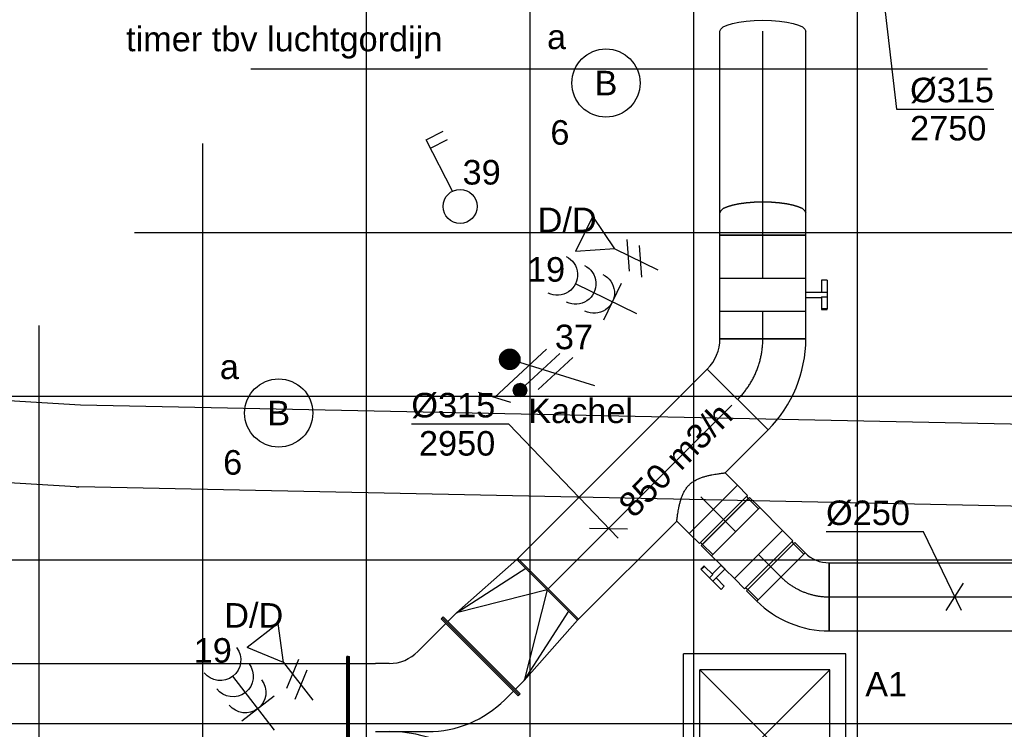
# Model space of a CAD drawing. Extents: x -132501 to 411300, y -42818 to 427495.
# Tile 84 of 256: x 21136 to 24745, y 17692 to 20294. Entities that reach past the tile are written whole.
import ezdxf
from ezdxf.enums import TextEntityAlignment as Align

# ---------------------------------------------------------------- set-up
doc = ezdxf.new("R2010")
doc.units = 0
doc.header["$LTSCALE"] = 50
doc.linetypes.add('CENTER2', pattern=[28.575000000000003, 19.05, -3.175, 3.175, -3.175])
doc.linetypes.add('STREEPJES', pattern=[0.1, 0.05, -0.05])
doc.layers.get('0').update_dxf_attribs({"linetype": 'CONTINUOUS'})
for name, color, linetype in [('45 Plafond 2D arcering', 7, 'CONTINUOUS'), ('EL6131--', 2, 'CONTINUOUS'), ('EL6222--', 3, 'CONTINUOUS'), ('EL6311--', 3, 'CONTINUOUS'), ('EL6441--', 3, 'CONTINUOUS'), ('EM6131--', 1, 'CONTINUOUS'), ('WL524---', 90, 'CONTINUOUS'), ('WL570---_RETOUR', 112, 'CONTINUOUS'), ('WL570---_RETOUR_HL', 8, 'CONTINUOUS'), ('WL570---_TOEVOER_RST', 2, 'CONTINUOUS'), ('WL570---_TOEVOER_RST_HL', 1, 'CONTINUOUS'), ('WM570---_RETOUR', 1, 'CONTINUOUS'), ('WM570---_RETOUR_PR', 1, 'CONTINUOUS'), ('WM570---_TOEVOER', 1, 'CONTINUOUS'), ('WM570---_TOEVOER_RST_PR', 1, 'CONTINUOUS')]:
    doc.layers.add(name, color=color, linetype=linetype)
doc.styles.add('BURO-018', font='ARIAL.TTF', dxfattribs={"height": 63})

# ---------------------------------------------------------------- blocks, each defined once
blk = doc.blocks.new('1115B3A')
at = {"color": 0, "linetype": 'Continuous'}
blk.add_circle((0, 0), 2.5, dxfattribs=at)
at = {"color": 0, "linetype": 'Continuous', "style": 'BURO-018'}
for tag, p in [('E_GKAST', (0, 8)), ('E_GROEP', (0, 5)), ('E_SGROEP', (4.5, 5)), ('E_ARMCODE', (0, 0)), ('E_SLET', (4.5, -1))]:
    blk.add_attdef(tag, text='', height=1.8, dxfattribs=at).set_placement(p, align=Align.MIDDLE)
blk = doc.blocks.new('E00153')
at = {"color": 0, "linetype": 'Continuous'}
for p, q in [((-1.443375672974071, 7), (1.443375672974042, 7)), ((0, 4.5), (-1.443375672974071, 7)), ((0, 4.5), (1.443375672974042, 7)), ((0, 4.5), (0, 1)), ((-1, 4), (1, 2.845299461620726)), ((-1, 3), (1, 1.845299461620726))]:
    blk.add_line(p, q, dxfattribs=at)
at = {"color": 7, "style": 'BURO-018'}
for tag, p in [('E_COMMENT1', (-6, 12)), ('E_COMMENT2', (6, 12)), ('E_DCOM1', (-6, 9)), ('E_DCOM2', (6, 9))]:
    blk.add_attdef(tag, text='', height=1.8, dxfattribs=at).set_placement(p, align=Align.MIDDLE)
at = {"color": 0, "style": 'BURO-018'}
blk.add_attdef('E_TEXT1', text='', height=1.8, dxfattribs=at).set_placement((2.5, 6), align=Align.MIDDLE)
at = {"color": 0, "linetype": 'Continuous', "style": 'BURO-018', "flags": 1}
blk.add_attdef('E_MATCODE', text='', height=1.799999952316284, dxfattribs=at).set_placement((0, 0), align=Align.MIDDLE)
blk = doc.blocks.new('111304B')
at = {"color": 0, "linetype": 'Continuous'}
for p, q in [((0, 1), (0, 6)), ((-1.5, 3), (1.5, 3))]:
    blk.add_line(p, q, dxfattribs=at)
for centre in [(0, 7.5), (0, 6), (0, 4.5)]:
    blk.add_arc(centre, 1.5, 180, 0, dxfattribs=at)
at = {"color": 0, "linetype": 'Continuous', "style": 'BURO-018'}
for tag, p in [('E_GKAST', (0, 13)), ('E_GROEP', (0, 10)), ('E_SGROEP', (4.5, 10))]:
    blk.add_attdef(tag, text='', height=1.8, dxfattribs=at).set_placement(p, align=Align.MIDDLE)
at = {"color": 0, "linetype": 'Continuous', "style": 'BURO-018', "flags": 1}
for tag, height, p in [('E_VERMCODE', 1.8, (13, 10)), ('E_MATCODE', 1.799999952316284, (0, 0))]:
    blk.add_attdef(tag, text='', height=height, dxfattribs=at).set_placement(p, align=Align.MIDDLE)
blk = doc.blocks.new('*U281')
at = {"color": 0, "ltscale": 10}
for p, q in [((-19.09188309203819, 203.6467529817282, -2950), (203.6467529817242, -19.09188309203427, -2950)), ((-130.5, -157.5000000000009, -2950), (-130.4999999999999, 157.5000000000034, -2950))]:
    blk.add_line(p, q, dxfattribs=at)
for centre, radius, start, end in [((-130.5, 315.0548698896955, -2950), 157.5548698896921, 270, 314.9999999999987), ((-130.5000000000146, 315.0548698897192, -2950), 472.5548698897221, 270.0000000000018, 314.9999999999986)]:
    blk.add_arc(centre, radius, start, end, dxfattribs=at)
at = {"layer": 'WL570---_RETOUR_HL', "linetype": 'CENTER2'}
blk.add_arc((-130.5, 315.0548698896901, -2950), 315.0548698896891, 270, 315, dxfattribs=at)
at = {"layer": 'WM570---_RETOUR_PR', "color": 1, "style": 'BURO-018'}
blk.add_attdef('POSNR', text='', height=90, dxfattribs=at).set_placement((0, 0), align=Align.MIDDLE)
blk = doc.blocks.new('*U282')
at = {"color": 0, "ltscale": 10}
for p, q in [((3.637978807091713e-12, 157.5, -2939.266774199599), (666.2962734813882, 157.4999999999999, -2939.266774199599)), ((3.637978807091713e-12, -157.5, -2939.266774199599), (666.2962734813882, -157.5000000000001, -2939.266774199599))]:
    blk.add_line(p, q, dxfattribs=at)
blk.add_ellipse((3.637978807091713e-12, 0, -2939.266774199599), major_axis=(2.893228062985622e-14, 157.5), ratio=0.2588190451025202, start_param=3.141592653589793, end_param=6.283185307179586, dxfattribs=at)
at = {"color": 0, "ltscale": 10, "extrusion": (-1.132120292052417e-48, -6.162975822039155e-33, -1)}
blk.add_ellipse((666.2962734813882, 0, -2939.266774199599), major_axis=(2.893228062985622e-14, 157.5), ratio=0.2588190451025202, start_param=0, end_param=3.141592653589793, dxfattribs=at)
at = {"layer": 'WL570---_RETOUR_HL', "linetype": 'CENTER2'}
blk.add_line((3.637978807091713e-12, 0, -2939.266774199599), (666.2962734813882, -1.22396639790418e-13, -2939.266774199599), dxfattribs=at)
at = {"layer": 'WM570---_RETOUR_PR', "color": 1, "style": 'BURO-018'}
blk.add_attdef('POSNR', text='', height=90, dxfattribs=at).set_placement((0, 0), align=Align.MIDDLE)
blk = doc.blocks.new('*U283')
at = {"color": 0, "ltscale": 10}
for p, q in [((-41.46999999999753, 157.5, -2950.000000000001), (3.637978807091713e-12, 157.5, -2950.000000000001)), ((-41.46999999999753, -157.5, -2950.000000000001), (-41.46999999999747, 157.5, -2950.000000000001)), ((3.637978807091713e-12, 157.5, -2950.000000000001), (40.05694401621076, 157.5, -2950.000000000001)), ((-41.46999999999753, -157.5, -2950.000000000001), (3.637978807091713e-12, -157.5, -2950.000000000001)), ((3.637978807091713e-12, -157.5, -2950.000000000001), (40.05694401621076, -157.5, -2950.000000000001))]:
    blk.add_line(p, q, dxfattribs=at)
at = {"color": 0, "ltscale": 10, "extrusion": (1.07775327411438e-33, 2.465190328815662e-32, -1)}
blk.add_ellipse((40.05694401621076, 0, -2950.000000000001), major_axis=(2.893228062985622e-14, 157.5), ratio=0.258819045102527, start_param=0, end_param=3.141592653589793, dxfattribs=at)
at = {"layer": 'WL570---_RETOUR_HL', "linetype": 'CENTER2'}
blk.add_line((-41.46999999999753, 0, -2950.000000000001), (40.05694401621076, -1.497625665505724e-14, -2950.000000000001), dxfattribs=at)
at = {"layer": 'WM570---_RETOUR_PR', "color": 1, "style": 'BURO-018'}
blk.add_attdef('POSNR', text='', height=90, dxfattribs=at).set_placement((0, 0), align=Align.MIDDLE)
blk = doc.blocks.new('*U284')
at = {"color": 0, "ltscale": 10}
for p, q in [((-5, 199.9999999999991, -2950), (-6.872724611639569e-12, 199.9999999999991, -2950)), ((-5.000000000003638, -199.9999999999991, -2950), (-5.000000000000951, 199.9999999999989, -2950)), ((-7.275957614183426e-12, -199.9999999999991, -2950), (-9.740652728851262e-12, 199.999999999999, -2950)), ((45, 175.0000000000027, -2950), (-5.023537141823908e-12, 175.0000000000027, -2950)), ((340, -9.094947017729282e-13, -2950), (44.99999999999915, 175.0000000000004, -2950)), ((45, 174.9999999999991, -2950), (340.0000000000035, 111.3693180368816, -2950)), ((340, 157.5000000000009, -2950), (44.99999999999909, 175.0000000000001, -2950)), ((345, 157.5000000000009, -2950), (340.0000000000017, 157.5000000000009, -2950)), ((340, -157.5000000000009, -2950), (340.0000000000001, 157.5000000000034, -2950)), ((345, -157.5000000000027, -2950), (345.0000000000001, 157.5000000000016, -2950)), ((340, -9.094947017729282e-13, -2950), (45.00000000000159, -175.0000000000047, -2950)), ((45.00000000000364, -175.0000000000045, -2950), (339.9999999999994, -111.3693180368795, -2950)), ((44.99999999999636, -175.0000000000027, -2950), (-3.517186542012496e-12, -175.0000000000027, -2950)), ((45.00000000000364, -175.0000000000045, -2950), (339.9999999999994, -157.5000000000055, -2950)), ((345, -157.5000000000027, -2950), (340.0000000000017, -157.5000000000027, -2950)), ((-5.000000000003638, -199.9999999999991, -2950), (-5.366374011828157e-12, -199.9999999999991, -2950))]:
    blk.add_line(p, q, dxfattribs=at)
at = {"layer": 'WM570---_RETOUR_PR', "color": 1, "style": 'BURO-018'}
blk.add_attdef('POSNR', text='', height=90, dxfattribs=at).set_placement((0, 0), align=Align.MIDDLE)
blk = doc.blocks.new('*U372')
at = {"color": 0, "ltscale": 10}
for p, q in [((297.5, 297.5, -2765), (-297.5, 297.5, -2765)), ((-297.5, -297.5, -2765), (-297.5, 297.5, -2765)), ((297.5, -297.5, -2765), (297.5, 297.5, -2765)), ((238.5, 238.5, -2765), (-238.5, 238.5, -2765)), ((-238.5, -238.5, -2765), (-238.5, 238.5, -2765)), ((238.5, -238.5, -2765), (-238.5, 238.5, -2765)), ((-238.5, -238.5, -2765), (238.5, 238.5, -2765)), ((238.5, -238.5, -2765), (238.5, 238.5, -2765)), ((238.5, -238.5, -2765), (-238.5, -238.5, -2765)), ((-98.78137010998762, -297.5, -2765), (-297.5, -297.5, -2765)), ((297.5, -297.5, -2765), (100.5563616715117, -297.5, -2765))]:
    blk.add_line(p, q, dxfattribs=at)
at = {"color": 8, "linetype": 'STREEPJES', "ltscale": 10}
blk.add_line((100.5563616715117, -297.5, -2765), (-98.78137010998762, -297.5, -2765), dxfattribs=at)
at = {"layer": 'WL570---_TOEVOER_RST_HL', "linetype": 'CENTER2'}
blk.add_circle((0, 0, -2765), 0.075, dxfattribs=at)
at = {"layer": 'WL570---_TOEVOER_RST', "color": 1, "style": 'BURO-018'}
for tag in ['MC', 'Q']:
    blk.add_attdef(tag, text='', height=90, dxfattribs=at).set_placement((0, 0), align=Align.MIDDLE)
at = {"layer": 'WM570---_TOEVOER_RST_PR', "color": 1, "style": 'BURO-018'}
blk.add_attdef('POSNR', text='', height=90, dxfattribs=at).set_placement((0, 0), align=Align.MIDDLE)
blk = doc.blocks.new('*U1442')
at = {"color": 0, "ltscale": 10}
blk.add_arc((-2.618259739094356, -149.9999999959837, -3030), 299.9999999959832, 87.99999999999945, 90.00000000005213, dxfattribs=at)
at = {"layer": 'EM6131--', "color": 1, "style": 'BURO-018'}
blk.add_attdef('POSNR', text='', height=90, dxfattribs=at).set_placement((0, 0), align=Align.MIDDLE)
blk = doc.blocks.new('*U1443')
at = {"color": 0, "ltscale": 10}
for p, q in [((0, 150, -3030), (4519.873083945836, 150, -3030)), ((-3.637978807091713e-12, -150.0000000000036, -3030), (4519.873083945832, -150.0000000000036, -3030))]:
    blk.add_line(p, q, dxfattribs=at)
at = {"layer": 'EM6131--', "color": 1, "style": 'BURO-018'}
blk.add_attdef('POSNR', text='', height=90, dxfattribs=at).set_placement((0, 0), align=Align.MIDDLE)
blk = doc.blocks.new('*U1445')
at = {"color": 0, "ltscale": 10}
for p, q in [((-3.637978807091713e-12, 150, -3030), (4120.764673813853, 149.9999999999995, -3030)), ((-3.637978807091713e-12, -150, -3030), (4120.764673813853, -150.0000000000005, -3030))]:
    blk.add_line(p, q, dxfattribs=at)
at = {"layer": 'EM6131--', "color": 1, "style": 'BURO-018'}
blk.add_attdef('POSNR', text='', height=90, dxfattribs=at).set_placement((0, 0), align=Align.MIDDLE)
blk = doc.blocks.new('*U1453')
at = {"color": 0, "ltscale": 10}
for p, q in [((156.0660171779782, 343.9339828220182, -2950), (258.5965004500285, 446.4644660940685, -2950)), ((244.4543648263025, 467.6776695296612, -2950), (240.9188309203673, 464.1421356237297, -2950)), ((523.7615433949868, 181.2994231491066, -2950), (240.9188309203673, 464.1421356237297, -2950)), ((527.2970773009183, 184.8349570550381, -2950), (244.4543648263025, 467.6776695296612, -2950)), ((-100, 325, -2950), (-95, 325, -2950)), ((-100, -325, -2950), (-100, 325, -2950)), ((-95, -325, -2950), (-95, 325, -2950)), ((-95, 300, -2950), (0, 300, -2950)), ((50.00000000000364, 300, -2950), (0, 300, -2950)), ((506.0838738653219, 198.9770926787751, -2950), (474.2640687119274, 167.1572875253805, -2950)), ((527.2970773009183, 184.8349570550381, -2950), (523.7615433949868, 181.2994231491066, -2950)), ((0, 50, -2950), (191.4213562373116, 50, -2950)), ((403.553390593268, -96.44660940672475, -2950), (435.3731957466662, -128.2664145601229, -2950)), ((170.2081528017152, -393.4314575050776, -2950), (453.0508652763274, -110.5887450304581, -2950)), ((173.7436867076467, -396.9669914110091, -2950), (456.5863991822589, -114.1242789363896, -2950)), ((456.5863991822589, -114.1242789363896, -2950), (453.0508652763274, -110.5887450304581, -2950)), ((0, -300, -2950), (-95, -300, -2950)), ((0, -300, -2950), (50, -300, -2950)), ((-100, -325, -2950), (-95, -325, -2950)), ((187.8858223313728, -375.7537879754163, -2950), (156.0660171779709, -343.9339828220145, -2950)), ((173.7436867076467, -396.9669914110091, -2950), (170.2081528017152, -393.4314575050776, -2950))]:
    blk.add_line(p, q, dxfattribs=at)
for centre, radius, start, end in [((50, 450, -2950), 149.9999999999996, 270, 314.9999999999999), ((191.4213562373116, 450, -2950), 400.0000000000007, 270, 314.9999999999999), ((50, -450, -2950), 500, 45, 90), ((50, -449.9999999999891, -2950), 149.9999999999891, 45, 90)]:
    blk.add_arc(centre, radius, start, end, dxfattribs=at)
at = {"layer": 'WM570---_RETOUR_PR', "color": 1, "style": 'BURO-018'}
blk.add_attdef('POSNR', text='', height=90, dxfattribs=at).set_placement((0, 0), align=Align.MIDDLE)
blk = doc.blocks.new('*U1475')
at = {"color": 0, "ltscale": 10}
for p, q in [((0, 325, -2950), (5, 325, -2950)), ((0, -325, -2950), (0, 325, -2950)), ((5, -325, -2950), (5, 325, -2950)), ((3246.702475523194, 325, -2950), (3241.702475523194, 325, -2950)), ((3241.702475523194, -325, -2950), (3241.702475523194, 325, -2950)), ((3246.702475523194, -325, -2950), (3246.702475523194, 325, -2950)), ((5, 300, -2950), (3241.702475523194, 300, -2950)), ((5, -300, -2950), (3241.702475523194, -300, -2950)), ((0, -325, -2950), (5, -325, -2950)), ((3246.702475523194, -325, -2950), (3241.702475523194, -325, -2950))]:
    blk.add_line(p, q, dxfattribs=at)
at = {"layer": 'WM570---_RETOUR_PR', "color": 1, "style": 'BURO-018'}
blk.add_attdef('POSNR', text='', height=90, dxfattribs=at).set_placement((0, 0), align=Align.MIDDLE)
blk = doc.blocks.new('GAFGHYHY')
at = {"layer": '45 Plafond 2D arcering', "linetype": 'Continuous'}
h = blk.add_hatch(dxfattribs=at)
h.set_pattern_fill('RASTER_600_0002', color=8, style=0, pattern_type=2)
h.set_pattern_definition([(0, (329606.6039655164, 263113.0164054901), (0, 600), []), (90, (329606.6039655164, 263113.0164054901), (-600, 0), [])])
h.paths.add_polyline_path([(314958.4484486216, 262579.1641033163), (311651.3856012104, 262579.1641033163), (311651.3856012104, 260865.8213427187), (318334.3856012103, 260865.8213427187), (318334.3856012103, 255497.548901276), (322319.3858894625, 254963.888382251), (325862.8856012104, 254725.6584581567), (325862.8856012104, 257249.2687077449), (333290.8856012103, 257249.2687077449), (333290.8856012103, 254942.5259475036), (336798.324696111, 255489.678399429), (340391.3464691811, 256042.0766862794), (347581.1320038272, 257147.4485607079), (347540.0042540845, 258187.0408377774), (344346.2374735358, 258187.0408377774), (344274.0276694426, 258060.1071111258, -0.2927741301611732), (338835.1502440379, 268360.9548132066), (333245.8043765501, 267502.245652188), (329585.4417988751, 267292.1290713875), (328865.1988823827, 267293.5379741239, 0.01313377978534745), (328865.6683573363, 267533.5375149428), (329496.8869935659, 267532.3027569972), (329497.1041820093, 270676.7641032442), (328743.0875005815, 270676.7641032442), (328743.0875005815, 270841.7641032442), (329497.1055634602, 270841.7641032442), (329497.1055634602, 272301.7641032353), (326028.5856012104, 272301.7641032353), (326028.5856012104, 270841.7641032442), (326783.0875005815, 270841.7641032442), (326783.0875005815, 270676.7641032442), (326008.5856012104, 270676.7641032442), (315530.2996312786, 270676.7641032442, -0.06356526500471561), (316101.1455684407, 268525.0756693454), (316090.0725138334, 268527.2530816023, -0.003566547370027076), (316103.7128682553, 268406.4108793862), (316579.7973396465, 268479.8951624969), (316533.0012536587, 268710.3932426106), (316693.973066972, 268745.3050008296, -0.1356799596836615), (316433.9819192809, 263929.0466205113), (316277.9569696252, 263980.9998569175), (316414.7757330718, 264431.9906666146), (314732.6044793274, 264431.9906666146, 0.01816797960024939)], flags=0)
h.paths.add_polyline_path([(325877.1581249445, 261732.8260382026, -51.8167411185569), (326135.6591064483, 261974.1158924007), (326121.4581252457, 261988.1989365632), (325864.0853531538, 261747.9621750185)], flags=0)
h.paths.add_polyline_path([(329466.0667907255, 263438.9307410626, -0.9999999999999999), (335716.0667907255, 263438.9307410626, -0.9999999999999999)], flags=0)
h.paths.add_polyline_path([(339101.6930176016, 258177.7519564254, -0.9999999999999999), (333851.6930176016, 258177.7519564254, -0.9999999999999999)], flags=0)
blk = doc.blocks.new('*U2189')
at = {"layer": 'WM570---_RETOUR', "color": 0, "ltscale": 10}
for p, q in [((44.59098419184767, 49.99999999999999), (-44.59098419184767, -49.99999999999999)), ((-5.737080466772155, 50), (83.88462609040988, -731.0741637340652)), ((83.88462609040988, -731.0741637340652), (441.4562495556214, -731.0741637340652))]:
    blk.add_line(p, q, dxfattribs=at)
at = {"layer": 'WM570---_RETOUR', "color": 0, "style": 'BURO-018'}
for s, p in [('%%c315', (133.8846260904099, -706.0741637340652)), ('2750', (133.8846260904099, -846.0741637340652))]:
    blk.add_text(s, height=90, dxfattribs=at).set_placement(p)
blk = doc.blocks.new('*U2191')
at = {"color": 0, "ltscale": 10}
for p, q in [((0, 157.5000000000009, -2950), (982.153423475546, 157.5000000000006, -2950)), ((0, -157.5000000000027, -2950), (8.743006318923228e-14, 157.5000000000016, -2950)), ((982.1534234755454, 157.4999999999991, -2950), (982.1534234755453, -157.5000000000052, -2950)), ((0, -157.5000000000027, -2950), (509.0028783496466, -157.5000000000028, -2950)), ((759.0028783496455, -157.5000000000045, -2950), (982.153423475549, -157.5000000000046, -2950))]:
    blk.add_line(p, q, dxfattribs=at)
at = {"layer": 'WL570---_RETOUR_HL', "linetype": 'CENTER2'}
blk.add_line((0, -9.094947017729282e-13, -2950), (982.153423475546, -1.182097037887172e-12, -2950), dxfattribs=at)
at = {"layer": 'WM570---_RETOUR_PR', "color": 1, "style": 'BURO-018'}
blk.add_attdef('POSNR', text='', height=90, dxfattribs=at).set_placement((0, 0), align=Align.MIDDLE)
blk = doc.blocks.new('*U2192')
at = {"layer": 'WM570---_RETOUR', "color": 0, "ltscale": 10}
for p, q in [((-365.3233996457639, 382.1819613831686), (-722.8950231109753, 382.1819613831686)), ((34.55796662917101, -36.15271148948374), (-365.3233996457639, 382.1819613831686)), ((-69.92229615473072, 0.7883819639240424), (69.92229615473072, -0.7883819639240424))]:
    blk.add_line(p, q, dxfattribs=at)
at = {"layer": 'WM570---_RETOUR', "color": 0, "style": 'BURO-018'}
for s, p in [('%%c315', (-722.8950231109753, 407.1819613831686)), ('2950', (-695.0232632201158, 267.1819613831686))]:
    blk.add_text(s, height=90, dxfattribs=at).set_placement(p)
blk = doc.blocks.new('*U2193')
at = {"color": 0, "ltscale": 10}
for p, q in [((3.637978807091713e-12, 125, -2950), (64.0999999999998, 125, -2950)), ((64.10000000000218, 125, -2950), (64.10000000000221, -124.9999999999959, -2950)), ((0, -124.9999999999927, -2950), (64.1000000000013, -124.9999999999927, -2950))]:
    blk.add_line(p, q, dxfattribs=at)
blk.add_spline([(-0.5085108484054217, -124.3586654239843, -2950), (-2.02296663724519, -122.4412426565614, -2950), (-4.509920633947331, -119.267407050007, -2950), (-7.912888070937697, -114.869726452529, -2950), (-12.15117361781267, -109.2933270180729, -2950), (-17.11811980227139, -102.5954301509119, -2950), (-22.67871269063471, -94.844765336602, -2950), (-28.6665673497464, -86.12086488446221, -2950), (-34.88055989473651, -76.51324781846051, -2950), (-41.08191424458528, -66.12050129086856, -2950), (-46.99356574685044, -55.04926894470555, -2950), (-52.30517043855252, -43.41315660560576, -2950), (-56.68870568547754, -31.33156653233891, -2950), (-59.82944630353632, -18.92847218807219, -2950), (-61.47222583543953, -6.33114610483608, -2950), (-61.47222583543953, 6.33114610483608, -2950), (-59.82944630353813, 18.92847218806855, -2950), (-56.68870568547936, 31.33156653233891, -2950), (-52.30517043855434, 43.41315660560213, -2950), (-46.99356574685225, 55.04926894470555, -2950), (-41.0819142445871, 66.12050129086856, -2950), (-34.88055989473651, 76.51324781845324, -2950), (-28.66656734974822, 86.12086488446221, -2950), (-22.67871269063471, 94.84476533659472, -2950), (-17.11811980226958, 102.5954301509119, -2950), (-12.15117361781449, 109.2933270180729, -2950), (-7.912888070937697, 114.869726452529, -2950), (-4.509920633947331, 119.267407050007, -2950), (-2.022966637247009, 122.4412426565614, -2950), (-0.5085108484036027, 124.3586654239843, -2950), (-1.818989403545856e-12, 125, -2950)], degree=3, dxfattribs=at)
at = {"layer": 'WL570---_RETOUR_HL', "linetype": 'CENTER2'}
blk.add_line((0, 0, -2950), (64.1000000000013, 7.116529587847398e-15, -2950), dxfattribs=at)
at = {"layer": 'WM570---_RETOUR_PR', "color": 1, "style": 'BURO-018'}
blk.add_attdef('POSNR', text='', height=90, dxfattribs=at).set_placement((0, 0), align=Align.MIDDLE)
blk = doc.blocks.new('*U2194')
at = {"color": 0, "ltscale": 10}
for p, q in [((-58, 124.9999999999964, -2950), (-4.999999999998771, 124.9999999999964, -2950)), ((-58, 124.9999999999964, -2950), (-57.99999999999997, -124.9999999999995, -2950)), ((-4.999999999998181, 124.9999999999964, -2950), (-4.999999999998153, -124.9999999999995, -2950)), ((-5, 118.75, -2950), (4.999999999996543, 118.75, -2950)), ((4.999999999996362, 124.9999999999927, -2950), (57.99999999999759, 124.9999999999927, -2950)), ((4.999999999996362, 124.9999999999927, -2950), (4.99999999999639, -125.0000000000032, -2950)), ((58, 124.9999999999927, -2950), (58.00000000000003, -125.0000000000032, -2950)), ((-58.00000000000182, -125, -2950), (-5.00000000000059, -125, -2950)), ((-5, -118.75, -2950), (4.999999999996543, -118.75, -2950)), ((4.999999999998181, -125, -2950), (57.99999999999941, -125, -2950))]:
    blk.add_line(p, q, dxfattribs=at)
at = {"layer": 'WL570---_RETOUR_HL', "linetype": 'CENTER2'}
blk.add_line((-58, 0, -2950), (57.99999999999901, 1.287858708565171e-14, -2950), dxfattribs=at)
at = {"layer": 'WM570---_RETOUR_PR', "color": 1, "style": 'BURO-018'}
blk.add_attdef('POSNR', text='', height=90, dxfattribs=at).set_placement((0, 0), align=Align.MIDDLE)
blk = doc.blocks.new('*U2195')
at = {"color": 2, "ltscale": 10}
for p, q in [((-59.35000000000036, 118.75, -2950), (-112.3500000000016, 118.75, -2950)), ((-112.3500000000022, -118.75, -2950), (-112.3500000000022, 118.7500000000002, -2950)), ((-59.35000000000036, 125, -2950), (59.34999999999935, 125, -2950)), ((-59.34999999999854, -125, -2950), (-59.34999999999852, 124.9999999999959, -2950)), ((59.34999999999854, 125, -2950), (59.34999999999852, -124.9999999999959, -2950)), ((-59.35000000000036, -118.75, -2950), (-112.3500000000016, -118.75, -2950)), ((-59.34999999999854, -125, -2950), (-9.891666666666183, -125, -2950)), ((-9.891666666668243, -124.9999999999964, -2950), (-9.891666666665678, -170.8333333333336, -2950)), ((9.891666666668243, -125, -2950), (9.891666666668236, -187.499999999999, -2950)), ((9.891666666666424, -125, -2950), (59.34999999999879, -125, -2950)), ((-52.44027438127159, -170.8333333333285, -2950), (-52.44027438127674, -187.499999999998, -2950)), ((-50.35694104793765, -170.8333333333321, -2950), (-52.44027438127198, -170.833333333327, -2950)), ((-7.332615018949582, -170.8333333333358, -2950), (-50.35694104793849, -170.8333333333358, -2950)), ((-50.35694104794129, -187.5000000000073, -2950), (-50.35694104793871, -170.8333333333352, -2950)), ((-7.332615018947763, -170.8333333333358, -2950), (-7.332615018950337, -187.5000000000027, -2950)), ((52.44027438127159, -170.8333333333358, -2950), (9.891666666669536, -170.8333333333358, -2950)), ((52.44027438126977, -187.5000000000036, -2950), (52.44027438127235, -170.8333333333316, -2950)), ((-52.44027438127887, -187.5, -2950), (-50.35694104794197, -187.5000000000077, -2950)), ((-7.332615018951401, -187.5000000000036, -2950), (-50.35694104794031, -187.5000000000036, -2950)), ((9.891666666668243, -187.5, -2950), (-7.332615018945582, -187.5, -2950)), ((52.44027438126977, -187.5000000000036, -2950), (9.891666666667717, -187.5000000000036, -2950))]:
    blk.add_line(p, q, dxfattribs=at)
blk.add_spline([(-9.840915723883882, -124.9959941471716, -2950), (-9.689183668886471, -124.9841398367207, -2950), (-9.4380274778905, -124.9649202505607, -2950), (-9.090024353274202, -124.9391190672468, -2950), (-8.648745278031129, -124.9077888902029, -2950), (-8.118718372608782, -124.8722087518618, -2950), (-7.505382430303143, -124.8338323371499, -2950), (-6.815031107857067, -124.794228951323, -2950), (-6.054748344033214, -124.7550195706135, -2950), (-5.232335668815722, -124.7178105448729, -2950), (-4.356232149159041, -124.6841276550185, -2950), (-3.435427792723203, -124.6553532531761, -2950), (-2.47937129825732, -124.6326691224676, -2950), (-1.49787309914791, -124.6170074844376, -2950), (-0.5010046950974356, -124.6090122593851, -2950), (0.5010046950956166, -124.6090122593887, -2950), (1.497873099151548, -124.6170074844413, -2950), (2.479371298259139, -124.632669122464, -2950), (3.435427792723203, -124.6553532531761, -2950), (4.356232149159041, -124.6841276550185, -2950), (5.23233566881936, -124.7178105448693, -2950), (6.054748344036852, -124.7550195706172, -2950), (6.815031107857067, -124.794228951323, -2950), (7.505382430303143, -124.8338323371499, -2950), (8.118718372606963, -124.8722087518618, -2950), (8.648745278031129, -124.9077888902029, -2950), (9.090024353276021, -124.9391190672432, -2950), (9.43802747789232, -124.9649202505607, -2950), (9.68918366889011, -124.9841398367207, -2950), (9.8409157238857, -124.9959941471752, -2950), (9.891666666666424, -125, -2950)], degree=3, dxfattribs=at)
at = {"layer": 'WL570---_RETOUR', "color": 1, "style": 'BURO-018'}
blk.add_attdef('I', text='', height=90, dxfattribs=at).set_placement((0, 0), align=Align.MIDDLE)
at = {"layer": 'WM570---_RETOUR_PR', "color": 1, "style": 'BURO-018'}
blk.add_attdef('POSNR', text='', height=90, dxfattribs=at).set_placement((0, 0), align=Align.MIDDLE)
blk = doc.blocks.new('*U2196')
at = {"color": 0, "ltscale": 10}
for p, q in [((-57.99999999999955, 124.9999999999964, -2950.000000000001), (-4.999999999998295, 124.9999999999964, -2950.000000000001)), ((-57.99999999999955, 124.9999999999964, -2950.000000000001), (-57.99999999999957, -124.9999999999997, -2950.000000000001)), ((-4.999999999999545, 124.9999999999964, -2950.000000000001), (-4.999999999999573, -124.9999999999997, -2950.000000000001)), ((-4.999999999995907, 118.7499999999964, -2950.000000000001), (5.000000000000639, 118.7499999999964, -2950.000000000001)), ((4.999999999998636, 124.9999999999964, -2950.000000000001), (57.99999999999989, 124.9999999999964, -2950.000000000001)), ((4.999999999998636, 124.9999999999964, -2950.000000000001), (4.999999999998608, -124.9999999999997, -2950.000000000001)), ((58.00000000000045, 124.9999999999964, -2950.000000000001), (58.00000000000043, -124.9999999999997, -2950.000000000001)), ((-57.99999999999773, -125.0000000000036, -2950.000000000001), (-4.999999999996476, -125.0000000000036, -2950.000000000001)), ((-4.999999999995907, -118.7500000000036, -2950.000000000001), (5.000000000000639, -118.7500000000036, -2950.000000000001)), ((5.000000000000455, -125, -2950.000000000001), (58.00000000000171, -125, -2950.000000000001))]:
    blk.add_line(p, q, dxfattribs=at)
at = {"layer": 'WL570---_RETOUR_HL', "linetype": 'CENTER2'}
blk.add_line((-57.99999999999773, -3.637978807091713e-12, -2950.000000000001), (58.00000000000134, -3.650857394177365e-12, -2950.000000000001), dxfattribs=at)
at = {"layer": 'WM570---_RETOUR_PR', "color": 1, "style": 'BURO-018'}
blk.add_attdef('POSNR', text='', height=90, dxfattribs=at).set_placement((0, 0), align=Align.MIDDLE)
blk = doc.blocks.new('*U2197')
at = {"color": 0, "ltscale": 10}
for p, q in [((-15.13208511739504, 161.6446101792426, -2950.000000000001), (161.6446101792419, -15.13208511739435, -2950.000000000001)), ((-103.6000000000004, 118.7499999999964, -2950.000000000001), (-156.6000000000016, 118.7499999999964, -2950.000000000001)), ((-156.6000000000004, -118.7500000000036, -2950.000000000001), (-156.6000000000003, 118.7499999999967, -2950.000000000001)), ((-103.5999999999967, -125, -2950.000000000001), (-103.5999999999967, 124.999999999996, -2950.000000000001)), ((-103.6000000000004, -118.7500000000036, -2950.000000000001), (-103.6000000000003, 118.7499999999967, -2950.000000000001)), ((-103.6000000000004, -118.7500000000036, -2950.000000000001), (-156.6000000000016, -118.7500000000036, -2950.000000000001))]:
    blk.add_line(p, q, dxfattribs=at)
for centre, radius, start, end in [((-103.6000000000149, 250.1125250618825, -2950.000000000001), 125.1125250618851, 270.0000000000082, 314.999999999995), ((-103.5999999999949, 250.1125250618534, -2950.000000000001), 375.1125250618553, 269.9999999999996, 314.9999999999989)]:
    blk.add_arc(centre, radius, start, end, dxfattribs=at)
at = {"layer": 'WL570---_RETOUR_HL', "linetype": 'CENTER2'}
blk.add_arc((-103.6000000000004, 250.1125250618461, -2950.000000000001), 250.1125250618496, 270, 315, dxfattribs=at)
at = {"layer": 'WM570---_RETOUR_PR', "color": 1, "style": 'BURO-018'}
blk.add_attdef('POSNR', text='', height=90, dxfattribs=at).set_placement((0, 0), align=Align.MIDDLE)
blk = doc.blocks.new('*U2198')
at = {"color": 0, "ltscale": 10}
for p, q in [((0, 125, -2950.000000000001), (696.0079098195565, 125, -2950.000000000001)), ((0, -125, -2950.000000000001), (0, 125, -2950.000000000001)), ((696.0079098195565, 125, -2950.000000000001), (696.0079098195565, -125, -2950.000000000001)), ((0, -125, -2950.000000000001), (696.0079098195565, -125, -2950.000000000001))]:
    blk.add_line(p, q, dxfattribs=at)
at = {"layer": 'WL570---_RETOUR_HL', "linetype": 'CENTER2'}
blk.add_line((0, 0, -2950.000000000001), (696.0079098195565, 0, -2950.000000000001), dxfattribs=at)
at = {"layer": 'WM570---_RETOUR_PR', "color": 1, "style": 'BURO-018'}
blk.add_attdef('POSNR', text='', height=90, dxfattribs=at).set_placement((0, 0), align=Align.MIDDLE)
blk = doc.blocks.new('*U2200')
at = {"color": 0, "ltscale": 10}
for p, q in [((3.637978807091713e-12, 157.5, -2950), (99.76327503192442, 157.5, -2950)), ((3.637978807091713e-12, -157.5, -2950), (3.695843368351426e-12, 157.5, -2950)), ((3.637978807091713e-12, -157.5, -2950), (99.76327503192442, -157.5, -2950))]:
    blk.add_line(p, q, dxfattribs=at)
at = {"layer": 'WL570---_RETOUR_HL', "linetype": 'CENTER2'}
blk.add_line((3.637978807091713e-12, 0, -2950), (99.76327503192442, -1.832621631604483e-14, -2950), dxfattribs=at)
at = {"layer": 'WM570---_RETOUR_PR', "color": 1, "style": 'BURO-018'}
blk.add_attdef('POSNR', text='', height=90, dxfattribs=at).set_placement((0, 0), align=Align.MIDDLE)
blk = doc.blocks.new('*U2201')
at = {"color": 2, "ltscale": 10}
for p, q in [((-60.84999999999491, 157.5, -2950), (60.85000000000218, 157.5, -2950)), ((-60.84999999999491, -157.5, -2950), (-60.84999999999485, 157.5, -2950)), ((60.85000000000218, 157.5, -2950), (60.85000000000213, -157.5, -2950)), ((-60.84999999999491, -157.5, -2950), (-10.14166666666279, -157.5, -2950)), ((-10.14166666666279, -157.5, -2950), (-10.1416666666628, -215.2499999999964, -2950)), ((10.14166666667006, -157.5, -2950), (10.14166666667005, -236.25, -2950)), ((10.14166666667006, -157.5, -2950), (60.85000000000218, -157.5, -2950)), ((-54.0101458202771, -215.2499999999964, -2950), (-54.01014582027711, -236.25, -2950)), ((-51.3851458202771, -215.2499999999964, -2950), (-54.0101458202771, -215.2499999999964, -2950)), ((-7.171136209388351, -215.2499999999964, -2950), (-51.3851458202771, -215.2499999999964, -2950)), ((-51.3851458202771, -236.25, -2950), (-51.3851458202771, -215.2499999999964, -2950)), ((-7.171136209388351, -215.2499999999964, -2950), (-7.171136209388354, -236.25, -2950)), ((54.01014582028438, -215.2499999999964, -2950), (10.14166666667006, -215.2499999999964, -2950)), ((54.01014582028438, -236.25, -2950), (54.01014582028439, -215.2499999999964, -2950)), ((-54.0101458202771, -236.25, -2950), (-51.3851458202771, -236.25, -2950)), ((-7.171136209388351, -236.25, -2950), (-51.3851458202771, -236.25, -2950)), ((10.14166666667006, -236.25, -2950), (-7.171136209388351, -236.25, -2950)), ((54.01014582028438, -236.25, -2950), (10.14166666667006, -236.25, -2950))]:
    blk.add_line(p, q, dxfattribs=at)
blk.add_spline([(-10.08963305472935, -157.4966580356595, -2950), (-9.934066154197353, -157.486768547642, -2950), (-9.676562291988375, -157.4707352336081, -2950), (-9.319763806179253, -157.4492127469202, -2950), (-8.86733193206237, -157.423080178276, -2950), (-8.323909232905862, -157.3934053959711, -2950), (-7.695071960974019, -157.3614016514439, -2950), (-6.987272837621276, -157.3283781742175, -2950), (-6.207774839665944, -157.2956867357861, -2950), (-5.364576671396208, -157.2646663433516, -2950), (-4.4663306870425, -157.2365883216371, -2950), (-3.522254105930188, -157.2126040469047, -2950), (-2.542034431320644, -157.1936975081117, -2950), (-1.535730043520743, -157.1806446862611, -2950), (-0.5136669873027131, -157.1739814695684, -2950), (0.513666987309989, -157.1739814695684, -2950), (1.535730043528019, -157.1806446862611, -2950), (2.54203443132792, -157.1936975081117, -2950), (3.522254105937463, -157.2126040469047, -2950), (4.466330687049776, -157.2365883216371, -2950), (5.364576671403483, -157.2646663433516, -2950), (6.20777483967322, -157.2956867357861, -2950), (6.987272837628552, -157.3283781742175, -2950), (7.695071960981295, -157.3614016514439, -2950), (8.323909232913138, -157.3934053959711, -2950), (8.867331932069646, -157.423080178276, -2950), (9.319763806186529, -157.4492127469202, -2950), (9.676562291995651, -157.4707352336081, -2950), (9.93406615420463, -157.486768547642, -2950), (10.08963305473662, -157.4966580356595, -2950), (10.14166666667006, -157.5, -2950)], degree=3, dxfattribs=at)
at = {"layer": 'WL570---_RETOUR', "color": 1, "style": 'BURO-018'}
blk.add_attdef('I', text='', height=90, dxfattribs=at).set_placement((0, 0), align=Align.MIDDLE)
at = {"layer": 'WM570---_RETOUR_PR', "color": 1, "style": 'BURO-018'}
blk.add_attdef('POSNR', text='', height=90, dxfattribs=at).set_placement((0, 0), align=Align.MIDDLE)
blk = doc.blocks.new('*U2202')
at = {"color": 0, "ltscale": 10}
for p, q in [((0, 157.5, -2950), (158.0099822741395, 157.5, -2950)), ((158.0099822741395, 157.5, -2950), (158.0099822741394, -157.5, -2950)), ((0, -157.5, -2950), (158.0099822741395, -157.5, -2950))]:
    blk.add_line(p, q, dxfattribs=at)
at = {"layer": 'WL570---_RETOUR_HL', "linetype": 'CENTER2'}
blk.add_line((0, 0, -2950), (158.0099822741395, -2.902596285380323e-14, -2950), dxfattribs=at)
at = {"layer": 'WM570---_RETOUR_PR', "color": 1, "style": 'BURO-018'}
blk.add_attdef('POSNR', text='', height=90, dxfattribs=at).set_placement((0, 0), align=Align.MIDDLE)
blk = doc.blocks.new('*U2211')
at = {"layer": 'WM570---_RETOUR', "color": 0, "ltscale": 10}
for p, q in [((-114.3974342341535, 238.4923800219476), (-471.969057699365, 238.4923800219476)), ((23.98345687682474, -50), (-114.3974342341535, 238.4923800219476)), ((-31.4710849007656, -50), (31.4710849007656, 50))]:
    blk.add_line(p, q, dxfattribs=at)
at = {"layer": 'WM570---_RETOUR', "color": 0, "style": 'BURO-018'}
blk.add_text('%%c250', height=90, dxfattribs=at).set_placement((-471.969057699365, 263.4923800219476))
blk = doc.blocks.new('111404')
at = {"color": 0, "linetype": 'Continuous'}
for p, q in [((0.625, 3.332531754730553), (2.742413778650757, 7)), ((2.742413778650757, 7), (3.954849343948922, 6.299999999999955)), ((2.392413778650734, 6.393782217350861), (3.604849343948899, 5.693782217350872))]:
    blk.add_line(p, q, dxfattribs=at)
blk.add_circle((0, 2.25), 1.25, dxfattribs=at)
at = {"color": 0, "linetype": 'Continuous', "style": 'BURO-018'}
for tag, height, p in [('E_SLET1', 1.8, (3.355960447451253, 9)), ('E_GROEP', 1.799999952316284, (0, 0)), ('E_GKAST', 1.799999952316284, (0, 0))]:
    blk.add_attdef(tag, text='', height=height, dxfattribs=at).set_placement(p, align=Align.MIDDLE)
at = {"color": 0, "linetype": 'Continuous', "style": 'BURO-018', "flags": 1}
for tag in ['E_MATCODE', 'E_SGROEP']:
    blk.add_attdef(tag, text='', height=1.799999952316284, dxfattribs=at).set_placement((0, 0), align=Align.MIDDLE)
blk = doc.blocks.new('E00078')
at = {"color": 0, "linetype": 'Continuous'}
for p, q in [((-3, 6.482050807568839), (-3, 8.98205080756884)), ((-3, 7.732050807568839), (1.5, 5.133974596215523)), ((0, 7.5), (0, 1)), ((1.499999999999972, 4.13397459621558), (-1.5, 5.86602540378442)), ((1.5, 3.133974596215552), (-1.5, 4.86602540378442))]:
    blk.add_line(p, q, dxfattribs=at)
at = {"color": 0, "const_width": 0.75}
blk.add_lwpolyline([(-0.375, 7.5, 1), (0.375, 7.5, 1)], format="xyb", close=True, dxfattribs=at)
at = {"color": 0, "linetype": 'Continuous', "const_width": 0.5}
blk.add_lwpolyline([(-2.18301270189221, 6.11602540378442, 1), (-1.68301270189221, 6.11602540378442, 1)], format="xyb", close=True, dxfattribs=at)
at = {"color": 0, "linetype": 'Continuous'}
for centre, radius in [((0, 7.5), 0.75), ((-1.93301270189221, 6.11602540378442), 0.5000000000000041)]:
    blk.add_circle(centre, radius, dxfattribs=at)
at = {"color": 0, "linetype": 'Continuous', "style": 'BURO-018'}
for tag, p in [('E_GKAST', (0, 14)), ('E_GROEP', (0, 11)), ('E_SGROEP', (4.5, 11))]:
    blk.add_attdef(tag, text='', height=1.8, dxfattribs=at).set_placement(p, align=Align.MIDDLE)
at = {"color": 0, "linetype": 'Continuous', "style": 'BURO-018', "flags": 1}
for tag, height, p in [('E_VERMCODE', 1.8, (13, 11)), ('E_MATCODE', 1.799999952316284, (0, 0))]:
    blk.add_attdef(tag, text='', height=height, dxfattribs=at).set_placement(p, align=Align.MIDDLE)

msp = doc.modelspace()

# ---------------------------------------------------------------- block references
at = {"layer": 'EL6131--'}
for name, p, rotation in [('*U1445', (21350.78256131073, 18731.02432905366, 3030), 176.7026305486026), ('*U1443', (25874.91882354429, 18637.25025351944, 3030), 178.8137282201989), ('*U1442', (21353.39677350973, 18730.87880022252, 3030), 178.8137282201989)]:
    msp.add_blockref(name, p, dxfattribs=dict(at, rotation=rotation))
at = {"layer": 'EL6222--'}
ref = msp.add_blockref('111304B', (23442.98673610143, 19194.02209838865), dxfattribs=dict(at, xscale=-50.00000000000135, yscale=50.00000000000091, zscale=50, rotation=63.97551567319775))
ref.add_attrib('E_GROEP', '19', dxfattribs={"layer": '0', "color": 1, "linetype": 'Continuous', "height": 90, "style": 'BURO-018'}).set_placement((23065.4015464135, 19378.38247974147), align=Align.MIDDLE)
ref = msp.add_blockref('E00078', (23290.51594688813, 18937.81458790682), dxfattribs=dict(at, xscale=49.99999999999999, yscale=49.99999999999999, zscale=49.99999999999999, rotation=72.820604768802))
ref.add_attrib('E_GROEP', '37', dxfattribs={"layer": '0', "color": 1, "linetype": 'Continuous', "height": 90, "style": 'BURO-018'}).set_placement((23167.4789602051, 19130.72881899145), align=Align.MIDDLE)
ref.add_attrib('E_MATCODE', 'Kachel', dxfattribs={"layer": '0', "color": 1, "linetype": 'Continuous', "height": 90, "style": 'BURO-018'}).set_placement((23192.03874165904, 18861.59456489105), align=Align.MIDDLE)
ref = msp.add_blockref('111304B', (22101.04138399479, 17649.01479293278), dxfattribs=dict(at, xscale=-50.00000000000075, yscale=50.00000000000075, zscale=50, rotation=37.75875541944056))
ref.add_attrib('E_GROEP', '19', dxfattribs={"layer": '0', "color": 1, "linetype": 'Continuous', "height": 90, "style": 'BURO-018'}).set_placement((21843.74326441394, 17981.21503878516), align=Align.MIDDLE)
at = {"layer": 'EL6311--'}
ref = msp.add_blockref('1115B3A', (23284.85209027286, 20061.64865688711), dxfattribs=dict(at, xscale=50.00000000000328, yscale=50.00000000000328, zscale=50, rotation=181.9948371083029))
ref.add_attrib('E_ARMCODE', 'B', dxfattribs={"layer": '0', "color": 1, "linetype": 'Continuous', "height": 90, "style": 'BURO-018'}).set_placement((23284.85209027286, 20061.64865688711), align=Align.MIDDLE)
ref.add_attrib('E_SLET', 'a', dxfattribs={"layer": '0', "color": 1, "linetype": 'Continuous', "height": 90, "style": 'BURO-018'}).set_placement((23103.86649356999, 20230.45094889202), align=Align.MIDDLE)
ref.add_attrib('E_GROEP', '6', dxfattribs={"layer": '0', "color": 1, "linetype": 'Continuous', "height": 90, "style": 'BURO-018'}).set_placement((23116.04979826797, 19880.66306018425), align=Align.MIDDLE)
ref = msp.add_blockref('111404', (22844.51468006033, 19547.83614077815), dxfattribs=dict(at, xscale=50, yscale=50, zscale=50, rotation=56.8767282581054))
ref.add_attrib('E_GROEP', '39', dxfattribs={"layer": '0', "color": 1, "linetype": 'Continuous', "height": 90, "style": 'BURO-018'}).set_placement((22829.26823986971, 19734.51882303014), align=Align.MIDDLE)
ref = msp.add_blockref('1115B3A', (22085.39188553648, 18851.70902401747), dxfattribs=dict(at, xscale=50.00000000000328, yscale=50.00000000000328, zscale=50, rotation=181.9948371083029))
ref.add_attrib('E_ARMCODE', 'B', dxfattribs={"layer": '0', "color": 1, "linetype": 'Continuous', "height": 90, "style": 'BURO-018'}).set_placement((22085.39188553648, 18851.70902401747), align=Align.MIDDLE)
ref.add_attrib('E_SLET', 'a', dxfattribs={"layer": '0', "color": 1, "linetype": 'Continuous', "height": 90, "style": 'BURO-018'}).set_placement((21904.4062888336, 19020.51131602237), align=Align.MIDDLE)
ref.add_attrib('E_GROEP', '6', dxfattribs={"layer": '0', "color": 1, "linetype": 'Continuous', "height": 90, "style": 'BURO-018'}).set_placement((21916.58959353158, 18670.7234273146), align=Align.MIDDLE)
at = {"layer": 'EL6441--'}
ref = msp.add_blockref('E00153', (23519.4656951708, 19354.70002347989), dxfattribs=dict(at, xscale=-50.00000000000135, yscale=50.00000000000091, zscale=50, rotation=63.97551567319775))
ref.add_attrib('E_TEXT1', 'D/D', dxfattribs={"layer": '0', "color": 1, "height": 90, "style": 'BURO-018'}).set_placement((23142.61452937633, 19561.52451634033), align=Align.MIDDLE)
ref = msp.add_blockref('E00153', (22240.63530396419, 17759.37766848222), dxfattribs=dict(at, xscale=-50.00000000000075, yscale=50.00000000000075, zscale=50, rotation=37.75875541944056))
ref.add_attrib('E_TEXT1', 'D/D', dxfattribs={"layer": '0', "color": 1, "height": 90, "style": 'BURO-018'}).set_placement((21993.91963102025, 18111.40685581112), align=Align.MIDDLE)
at = {"layer": 'WL524---'}
msp.add_blockref('GAFGHYHY', (-304837.0444749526, -242743.8149120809), dxfattribs=at)
at = {"layer": 'WL570---_RETOUR'}
for name, p, rotation in [('*U282', (23859.93154240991, 19585.2927952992, 2939.266774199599), 90), ('*U283', (23859.93154240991, 19545.235851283, 2950), 90), ('*U2202', (23859.93154240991, 19345.75586900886, 2950), 90), ('*U281', (23859.93154240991, 18993.79259397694, 2950), 45), ('*U2200', (23859.93154240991, 19124.29259397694, 2950), 90), ('*U2191', (23073.16676155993, 18207.02781312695, 2950), 45), ('*U2193', (23632.84381416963, 18543.9662296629, 2950), 315), ('*U2194', (23719.18155215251, 18457.62849168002, 2950), 315), ('*U2195', (23802.16053292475, 18374.64951090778, 2950), 315), ('*U2196', (23885.139513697, 18291.67053013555, 2950.000000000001), 315), ('*U2197', (23999.40796953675, 18177.4020742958, 2950.000000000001), 315), ('*U284', (22829.21492205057, 17963.07597361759, 2950), 45)]:
    msp.add_blockref(name, p, dxfattribs=dict(at, rotation=rotation))
at = {"layer": 'WL570---_RETOUR', "color": 2, "rotation": 90}
msp.add_blockref('*U2201', (23859.93154240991, 19284.90586900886, 2950), dxfattribs=at)
at = {"layer": 'WL570---_RETOUR'}
for name, p in [('*U2198', (24103.00796953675, 18177.4020742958, 2950.000000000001)), ('*U1453', (22439.80366708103, 17633.28412641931, 2950)), ('*U1475', (19093.10119155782, 17633.28412641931, 2950))]:
    msp.add_blockref(name, p, dxfattribs=at)
at = {"layer": 'WL570---_TOEVOER_RST'}
ref = msp.add_blockref('*U372', (23866.93798580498, 17671.6864807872, 2765), dxfattribs=at)
ref.add_attrib('Q', '300', dxfattribs={"color": 1, "height": 90, "style": 'BURO-018'}).set_placement((24319.10285081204, 17594.90719296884), align=Align.MIDDLE)
ref.add_attrib('MC', 'A1', dxfattribs={"color": 1, "height": 90, "style": 'BURO-018'}).set_placement((24311.95322601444, 17857.24539858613), align=Align.MIDDLE)
at = {"layer": 'WM570---_RETOUR', "color": 2}
for name, p in [('*U2189', (24265.63711454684, 20697.28446594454, 2750)), ('*U2192', (23294.48223862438, 18428.34329019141, 2950)), ('*U2211', (24563.4855417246, 18177.4020742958, 2950.000000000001))]:
    msp.add_blockref(name, p, dxfattribs=at)

# ---------------------------------------------------------------- texts
at = {"layer": 'WM570---_RETOUR', "style": 'BURO-018'}
msp.add_text('timer tbv luchtgordijn', height=90, dxfattribs=at).set_placement((21525.72655494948, 20178.16172117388))
at = {"layer": 'WM570---_TOEVOER', "style": 'BURO-018'}
msp.add_text('850 m3/h', height=90, rotation=45.27025463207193, dxfattribs=at).set_placement((23386.9068899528, 18462.62262318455))

doc.saveas('drawing.dxf')
